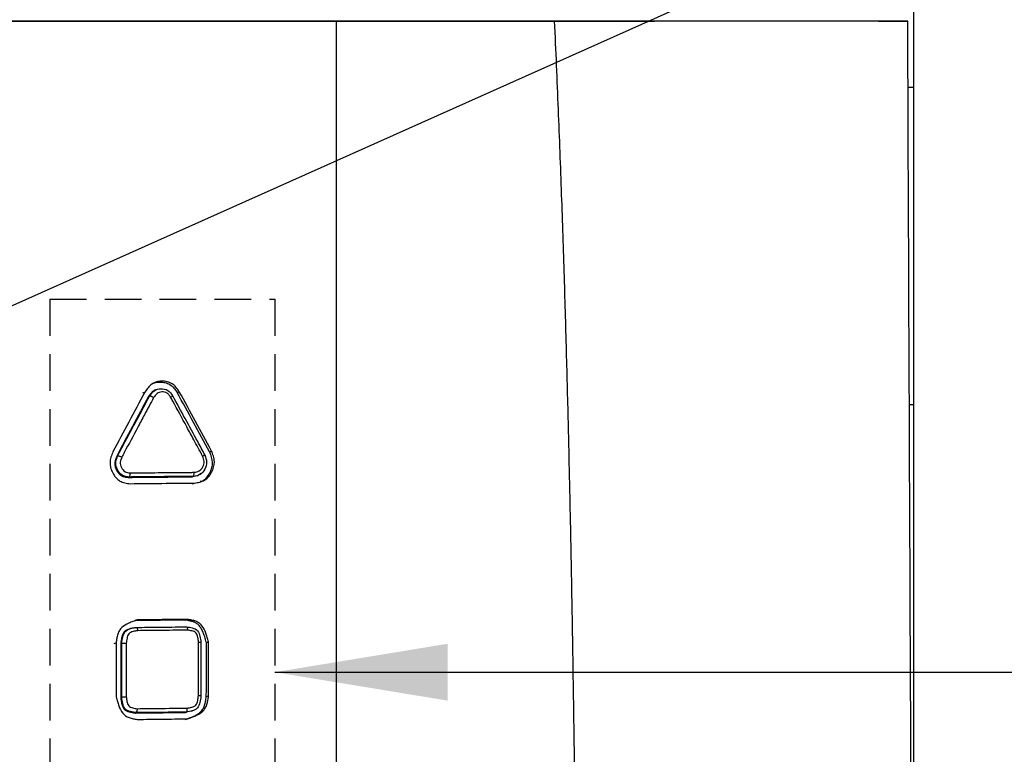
# Model space of a CAD drawing. Header units: millimetres. Extents: x 0 to 864, y 0 to 559.
# Tile 18 of 56: x 172 to 206, y 197 to 223. Entities that reach past the tile are written whole.
import ezdxf

# ---------------------------------------------------------------- set-up
doc = ezdxf.new("R2010")
doc.units = ezdxf.units.MM
doc.linetypes.add('HIDDEN', pattern=[1.905, 1.27, -0.635])
doc.layers.add('DIMENSIONS', color=140, linetype='Continuous', lineweight=25)
doc.layers.add('TEXT', color=140, linetype='Continuous', lineweight=25)
doc.layers.add('HIDDEN', color=102, linetype='HIDDEN')
doc.styles.add('SLDTEXTSTYLE0', font='TXT', dxfattribs={"width": 0.75})
doc.dimstyles.new('SLDDIMSTYLE2', dxfattribs={"dimtxt": 6, "dimasz": 6, "dimexe": 0, "dimexo": 0.0625, "dimgap": 1.5, "dimtad": 0, "dimtih": 1, "dimtoh": 1, "dimdec": 1, "dimrnd": 1e-09, "dimzin": 12, "dimdsep": 46, "dimtxsty": 'SLDTEXTSTYLE0', "dimsah": 1, "dimcen": 0.09, "dimadec": 0, "dimazin": 3, "dimtfac": 1, "dimtdec": 1, "dimtmove": 0, "dimatfit": 0, "dimfxl": 0, "dimfrac": 2, "dimtolj": 1, "dimtzin": 12, "dimarcsym": 0})
doc.dimstyles.new('SLDDIMSTYLE3', dxfattribs={"dimtxt": 0.18, "dimasz": 6, "dimexe": 0, "dimexo": 0.0625, "dimgap": 0, "dimtad": 0, "dimtih": 1, "dimtoh": 1, "dimdec": 0, "dimrnd": 1e-09, "dimzin": 0, "dimdsep": 46, "dimtxsty": 'Standard', "dimsah": 1, "dimcen": 0.09, "dimadec": 0, "dimazin": 0, "dimtfac": 6, "dimtdec": 0, "dimtofl": 0, "dimtmove": 0, "dimatfit": 3, "dimfxl": 0, "dimfrac": 2, "dimtolj": 1, "dimtzin": 0, "dimarcsym": 0})

# ---------------------------------------------------------------- blocks, each defined once
blk = doc.blocks.new('_D_5')
at = {"layer": 'DIMENSIONS'}
for p, q in [((201.561, 282.293), (201.561, 314.552)), ((202.64, 174.993), (202.64, 314.552)), ((218.519, 312.26), (216.691, 312.26)), ((216.691, 312.26), (216.691, 302.735)), ((234.036, 312.26), (235.864, 312.26)), ((235.864, 312.26), (235.864, 302.735)), ((201.561, 311.377), (190.023, 311.377)), ((202.64, 311.377), (213.647, 311.377)), ((216.691, 302.735), (218.519, 302.735)), ((235.864, 302.735), (234.036, 302.735))]:
    blk.add_line(p, q, dxfattribs=at)
for points in [[(201.561, 311.377), (195.561, 312.3), (195.561, 310.454)], [(202.64, 311.377), (208.64, 310.454), (208.64, 312.3)]]:
    blk.add_solid(points, dxfattribs=at)
at = {"layer": 'DIMENSIONS', "char_height": 6, "attachment_point": 1, "style": 'SLDTEXTSTYLE0'}
for s, insert in [('1.1', (220.736, 321.213)), ('0.04', (218.519, 310.469))]:
    blk.add_mtext(s, dxfattribs=dict(at, insert=insert))

msp = doc.modelspace()

# ---------------------------------------------------------------- linework, layer by layer
for p, q in [((150.32, 222.623), (193.641, 222.623)), ((202.64, 220.323), (202.437, 220.323)), ((202.64, 209.323), (202.64, 220.323)), ((175.899, 209.731), (175.968, 209.761)), ((176.098, 209.61), (176.133, 209.625)), ((202.485, 209.323), (202.64, 209.323)), ((178.204, 207.688), (178.278, 207.716)), ((174.989, 207.533), (175.023, 207.548)), ((175.389, 206.8), (175.423, 206.814)), ((177.612, 206.822), (177.648, 206.837)), ((177.373, 201.852), (177.446, 201.877)), ((175.634, 201.586), (175.669, 201.599)), ((174.899, 201.036), (174.967, 201.061)), ((175.13, 201.038), (175.164, 201.051)), ((175.129, 199.166), (175.164, 199.178)), ((178.099, 199.2), (178.175, 199.223)), ((175.633, 198.63), (175.669, 198.642)), ((177.371, 198.65), (177.408, 198.661)), ((177.577, 198.692), (177.615, 198.704))]:
    msp.add_line(p, q)
at = {"flags": 128}
for points in [[(177.09, 209.743), (177.126, 209.758), (177.162, 209.773)], [(177.796, 206.864), (177.815, 206.871), (177.833, 206.878)], [(177.612, 206.577), (177.649, 206.591), (177.685, 206.605)], [(175.633, 201.833), (175.668, 201.846), (175.703, 201.859)], [(178.101, 201.072), (178.139, 201.084), (178.177, 201.096)]]:
    msp.add_lwpolyline(points, dxfattribs=at)
for points, knots in [([(182.613, 222.622), (180.13, 222.622), (177.618, 222.622), (172.545, 222.622), (169.985, 222.622), (164.811, 222.622), (162.199, 222.622), (158.239, 222.622), (156.911, 222.622), (154.265, 222.622), (152.945, 222.622), (148.991, 222.622), (146.364, 222.622), (141.132, 222.622), (138.527, 222.622), (134.638, 222.623), (133.344, 222.623), (130.762, 222.623), (129.472, 222.623), (125.628, 222.623), (123.1, 222.623), (120.613, 222.623)], [0, 0, 0, 0, 0.125, 0.125, 0.25, 0.25, 0.375, 0.375, 0.4375, 0.4375, 0.5, 0.5, 0.625, 0.625, 0.75, 0.75, 0.8125, 0.8125, 0.875, 0.875, 1, 1, 1, 1]), ([(182.611, 180.673), (182.612, 181.359), (182.612, 182.728), (182.613, 184.776), (182.615, 186.835), (182.616, 189.465), (182.615, 193.029), (182.614, 197.924), (182.612, 203.687), (182.61, 209.031), (182.608, 212.96), (182.609, 215.38), (182.609, 217.21), (182.61, 219.026), (182.611, 220.83), (182.612, 222.026), (182.613, 222.622)], [0, 0, 0, 0, 0.048839, 0.097433, 0.145734, 0.195411, 0.284746, 0.399589, 0.544385, 0.696195, 0.782018, 0.82616, 0.87002, 0.913603, 0.956944, 1, 1, 1, 1]), ([(191.186, 173.723), (191.174, 174.108), (191.15, 174.892), (191.12, 176.091), (191.093, 177.333), (191.069, 178.619), (191.042, 180.439), (191.015, 182.968), (190.98, 187.158), (190.929, 192.522), (190.865, 197.484), (190.809, 201.118), (190.769, 203.44), (190.721, 205.87), (190.665, 208.405), (190.598, 211.045), (190.519, 213.791), (190.424, 216.642), (190.314, 219.599), (190.226, 221.602), (190.181, 222.623)], [0, 0, 0, 0, 0.023555, 0.048003, 0.073336, 0.099547, 0.12663, 0.184667, 0.254199, 0.382869, 0.512819, 0.55808, 0.605561, 0.655252, 0.70715, 0.761255, 0.817575, 0.876123, 0.936921, 1, 1, 1, 1]), ([(202.385, 222.622), (202.339, 222.622), (202.244, 222.622), (201.915, 222.622), (201.684, 222.622), (201.228, 222.622), (201.058, 222.622), (200.685, 222.622), (200.484, 222.622), (199.835, 222.622), (199.345, 222.622), (198.528, 222.622), (198.243, 222.622), (197.643, 222.622), (197.329, 222.622), (196.359, 222.622), (195.671, 222.622), (194.217, 222.622), (193.451, 222.622), (191.851, 222.622), (191.021, 222.622), (190.181, 222.622)], [0, 0, 0, 0, 0.125, 0.125, 0.25, 0.25, 0.3125, 0.3125, 0.375, 0.375, 0.5, 0.5, 0.5625, 0.5625, 0.625, 0.625, 0.75, 0.75, 0.875, 0.875, 1, 1, 1, 1]), ([(201.414, 222.623), (201.656, 222.623), (202.03, 222.623), (202.199, 222.623), (202.258, 222.623)], [0, 0, 0, 0, 0.6456091, 1, 1, 1, 1]), ([(202.258, 222.623), (202.336, 222.623), (202.38, 222.623), (202.426, 222.623), (202.427, 222.623), (202.427, 222.623)], [0, 0, 0, 0, 0.5, 0.5, 1, 1, 1, 1]), ([(202.64, 173.723), (202.604, 181.95), (202.569, 189.894), (202.499, 205.949), (202.464, 214.06), (202.427, 222.623)], [0, 0, 0, 0, 0.5, 0.5, 1, 1, 1, 1]), ([(177.162, 209.773), (177.125, 209.825), (177.052, 209.928), (176.915, 210.061), (176.738, 210.127), (176.553, 210.142), (176.37, 210.119), (176.202, 210.044), (176.073, 209.913), (176.004, 209.812), (175.968, 209.761)], [0, 0, 0, 0, 0.127324, 0.249287, 0.372342, 0.500376, 0.62773, 0.750522, 0.873039, 1, 1, 1, 1]), ([(176.245, 210.054), (176.263, 210.063), (176.336, 210.1), (176.484, 210.11), (176.667, 210.098), (176.904, 210.006), (177.016, 209.848), (177.09, 209.743)], [0, 0, 0, 0, 0.062166, 0.252745, 0.444335, 0.628499, 1, 1, 1, 1]), ([(175.968, 209.761), (175.783, 209.415), (175.413, 208.722), (175.042, 208.029), (174.857, 207.683)], [0, 0, 0, 0, 0.500542, 1, 1, 1, 1]), ([(176.361, 209.841), (176.342, 209.835), (176.306, 209.823), (176.239, 209.783), (176.168, 209.711), (176.122, 209.644), (176.098, 209.61)], [0, 0, 0, 0, 0.163895, 0.322227, 0.655011, 1, 1, 1, 1]), ([(176.133, 209.625), (176.18, 209.692), (176.227, 209.762), (176.358, 209.854), (176.44, 209.873), (176.604, 209.877), (176.687, 209.863), (176.829, 209.773), (176.879, 209.702), (176.928, 209.633)], [0, 0, 0, 0, 0.25, 0.25, 0.5, 0.5, 0.75, 0.75, 1, 1, 1, 1]), ([(176.861, 209.582), (176.843, 209.607), (176.824, 209.633), (176.785, 209.682), (176.763, 209.706), (176.685, 209.758), (176.62, 209.766), (176.498, 209.762), (176.436, 209.747), (176.342, 209.673), (176.307, 209.62), (176.272, 209.57)], [0, 0, 0, 0, 0.125, 0.125, 0.25, 0.25, 0.5, 0.5, 0.75, 0.75, 1, 1, 1, 1]), ([(178.278, 207.716), (178.093, 208.057), (177.722, 208.742), (177.349, 209.428), (177.162, 209.773)], [0, 0, 0, 0, 0.496347, 1, 1, 1, 1]), ([(176.098, 209.61), (175.913, 209.264), (175.544, 208.572), (175.174, 207.879), (174.989, 207.533)], [0, 0, 0, 0, 0.5004382, 1, 1, 1, 1]), ([(175.023, 207.548), (175.053, 207.603), (175.082, 207.658), (175.112, 207.714), (175.267, 208.005), (175.423, 208.295), (175.578, 208.586), (175.656, 208.731), (175.733, 208.876), (175.811, 209.022), (175.918, 209.223), (176.026, 209.424), (176.133, 209.625)], [0, 0, 0, 0, 0.000193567, 0.000193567, 0.000193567, 0.001210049, 0.001210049, 0.001210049, 0.001718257, 0.001718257, 0.001718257, 0.002422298, 0.002422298, 0.002422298, 0.002422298]), ([(176.272, 209.57), (176.166, 209.371), (176.059, 209.172), (175.953, 208.973), (175.875, 208.828), (175.798, 208.682), (175.72, 208.537), (175.565, 208.246), (175.409, 207.956), (175.254, 207.665), (175.225, 207.612), (175.197, 207.558), (175.168, 207.505)], [0, 0, 0, 0, 0.000696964, 0.000696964, 0.000696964, 0.001205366, 0.001205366, 0.001205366, 0.002222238, 0.002222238, 0.002222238, 0.002408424, 0.002408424, 0.002408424, 0.002408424]), ([(176.133, 209.625), (176.137, 209.627), (176.143, 209.627), (176.15, 209.626), (176.158, 209.625), (176.167, 209.623), (176.177, 209.619), (176.188, 209.616), (176.199, 209.611), (176.211, 209.605), (176.223, 209.599), (176.236, 209.593), (176.248, 209.585), (176.254, 209.582), (176.26, 209.578), (176.266, 209.574), (176.268, 209.573), (176.27, 209.571), (176.272, 209.57)], [0.0000000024, 0.0000000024, 0.0000000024, 0.0000000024, 0.0000425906, 0.0000425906, 0.0000425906, 0.0000851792, 0.0000851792, 0.0000851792, 0.0001277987, 0.0001277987, 0.0001277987, 0.0001704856, 0.0001704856, 0.0001704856, 0.0001920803, 0.0001920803, 0.0001920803, 0.0001986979, 0.0001986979, 0.0001986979, 0.0001986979]), ([(176.861, 209.582), (176.863, 209.583), (176.871, 209.588), (176.889, 209.6), (176.912, 209.616), (176.929, 209.628), (176.936, 209.635), (176.933, 209.634), (176.933, 209.634)], [0, 0, 0, 0, 0.038787, 0.174663, 0.436647, 0.698079, 0.959259, 1, 1, 1, 1]), ([(177.97, 207.54), (177.868, 207.729), (177.766, 207.918), (177.663, 208.107), (177.583, 208.256), (177.502, 208.405), (177.421, 208.553), (177.259, 208.851), (177.097, 209.149), (176.935, 209.446), (176.911, 209.491), (176.886, 209.537), (176.861, 209.582)], [0, 0, 0, 0, 0.000644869, 0.000644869, 0.000644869, 0.001153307, 0.001153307, 0.001153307, 0.002170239, 0.002170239, 0.002170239, 0.00232473, 0.00232473, 0.00232473, 0.00232473]), ([(178.049, 207.58), (177.966, 207.733), (177.595, 208.419), (177.222, 209.103), (176.933, 209.634)], [0, 0, 0, 0, 0.224618, 1, 1, 1, 1]), ([(174.857, 207.683), (174.834, 207.624), (174.788, 207.509), (174.747, 207.324), (174.773, 207.133), (174.847, 206.954), (174.952, 206.792), (175.096, 206.664), (175.274, 206.604), (175.396, 206.59), (175.458, 206.582)], [0, 0, 0, 0, 0.126921, 0.249487, 0.372243, 0.49954, 0.62767, 0.750783, 0.872674, 1, 1, 1, 1]), ([(177.685, 206.605), (177.747, 206.614), (177.868, 206.631), (178.103, 206.714), (178.299, 206.97), (178.402, 207.28), (178.349, 207.536), (178.302, 207.656), (178.278, 207.716)], [0, 0, 0, 0, 0.127594, 0.250317, 0.500073, 0.749637, 0.872486, 1, 1, 1, 1]), ([(178.204, 207.688), (178.252, 207.566), (178.322, 207.386), (178.287, 207.129), (178.211, 206.949), (178.105, 206.791), (177.995, 206.676), (177.911, 206.659), (177.884, 206.653)], [0, 0, 0, 0, 0.308322, 0.453015, 0.619619, 0.78651, 0.931073, 1, 1, 1, 1]), ([(174.989, 207.533), (174.974, 207.494), (174.944, 207.417), (174.908, 207.252), (174.972, 207.043), (175.108, 206.868), (175.267, 206.814), (175.348, 206.805), (175.389, 206.8)], [0, 0, 0, 0, 0.127591, 0.250836, 0.49992, 0.749815, 0.872176, 1, 1, 1, 1]), ([(175.423, 206.814), (175.342, 206.824), (175.258, 206.833), (175.113, 206.919), (175.059, 206.989), (174.98, 207.14), (174.954, 207.224), (174.961, 207.392), (174.993, 207.47), (175.023, 207.548)], [0, 0, 0, 0, 0.25, 0.25, 0.5, 0.5, 0.75, 0.75, 1, 1, 1, 1]), ([(175.023, 207.548), (175.027, 207.549), (175.033, 207.55), (175.04, 207.549), (175.048, 207.549), (175.058, 207.547), (175.068, 207.544), (175.079, 207.542), (175.091, 207.538), (175.104, 207.533), (175.116, 207.529), (175.13, 207.523), (175.143, 207.517), (175.149, 207.514), (175.156, 207.511), (175.162, 207.508), (175.164, 207.507), (175.166, 207.506), (175.168, 207.505)], [0, 0, 0, 0, 0.000042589, 0.000042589, 0.000042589, 0.000085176, 0.000085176, 0.000085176, 0.0001277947, 0.0001277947, 0.0001277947, 0.0001704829, 0.0001704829, 0.0001704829, 0.0001921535, 0.0001921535, 0.0001921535, 0.0001987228, 0.0001987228, 0.0001987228, 0.0001987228]), ([(175.168, 207.505), (175.145, 207.447), (175.121, 207.388), (175.108, 207.263), (175.128, 207.199), (175.187, 207.085), (175.225, 207.029), (175.308, 206.982), (175.338, 206.974), (175.399, 206.963), (175.43, 206.959), (175.46, 206.955)], [0, 0, 0, 0, 0.25, 0.25, 0.5, 0.5, 0.75, 0.75, 0.875, 0.875, 1, 1, 1, 1]), ([(178.043, 207.578), (178.074, 207.497), (178.107, 207.416), (178.112, 207.243), (178.084, 207.162), (178.005, 207.013), (177.953, 206.945), (177.813, 206.86), (177.729, 206.849), (177.648, 206.837)], [0, 0, 0, 0, 0.25, 0.25, 0.5, 0.5, 0.75, 0.75, 1, 1, 1, 1]), ([(177.671, 206.977), (177.733, 206.986), (177.798, 206.993), (177.907, 207.055), (177.945, 207.109), (178.005, 207.223), (178.028, 207.286), (178.021, 207.417), (177.994, 207.479), (177.97, 207.54)], [0, 0, 0, 0, 0.25, 0.25, 0.5, 0.5, 0.75, 0.75, 1, 1, 1, 1]), ([(177.97, 207.54), (177.972, 207.541), (177.98, 207.545), (178, 207.554), (178.025, 207.566), (178.043, 207.576), (178.051, 207.58), (178.049, 207.579), (178.049, 207.579)], [0, 0, 0, 0, 0.038995, 0.178483, 0.445846, 0.712712, 0.979341, 1, 1, 1, 1]), ([(175.46, 206.955), (175.662, 206.957), (175.864, 206.959), (176.065, 206.961), (176.228, 206.963), (176.391, 206.965), (176.554, 206.966), (176.879, 206.97), (177.204, 206.973), (177.529, 206.975), (177.576, 206.976), (177.624, 206.976), (177.671, 206.977)], [0, 0, 0, 0, 0.000629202, 0.000629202, 0.000629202, 0.001137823, 0.001137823, 0.001137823, 0.002155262, 0.002155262, 0.002155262, 0.002304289, 0.002304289, 0.002304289, 0.002304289]), ([(177.648, 206.837), (177.652, 206.838), (177.656, 206.842), (177.659, 206.848), (177.663, 206.854), (177.666, 206.863), (177.668, 206.873), (177.67, 206.883), (177.672, 206.895), (177.673, 206.907), (177.674, 206.92), (177.674, 206.934), (177.673, 206.948), (177.673, 206.956), (177.673, 206.963), (177.672, 206.971), (177.672, 206.973), (177.672, 206.975), (177.671, 206.977)], [0.0000000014, 0.0000000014, 0.0000000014, 0.0000000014, 0.0000425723, 0.0000425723, 0.0000425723, 0.000085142, 0.000085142, 0.000085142, 0.0001277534, 0.0001277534, 0.0001277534, 0.0001704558, 0.0001704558, 0.0001704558, 0.0001925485, 0.0001925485, 0.0001925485, 0.000198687, 0.000198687, 0.000198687, 0.000198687]), ([(175.389, 206.8), (175.756, 206.804), (176.498, 206.812), (177.237, 206.819), (177.612, 206.822)], [0, 0, 0, 0, 0.493735, 1, 1, 1, 1]), ([(175.423, 206.814), (175.427, 206.816), (175.431, 206.82), (175.435, 206.826), (175.439, 206.832), (175.442, 206.841), (175.445, 206.851), (175.448, 206.861), (175.451, 206.873), (175.454, 206.885), (175.456, 206.898), (175.458, 206.912), (175.459, 206.926), (175.459, 206.934), (175.46, 206.941), (175.46, 206.949), (175.46, 206.951), (175.46, 206.953), (175.46, 206.955)], [0, 0, 0, 0, 0.0000425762, 0.0000425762, 0.0000425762, 0.00008515, 0.00008515, 0.00008515, 0.0001277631, 0.0001277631, 0.0001277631, 0.0001704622, 0.0001704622, 0.0001704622, 0.0001924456, 0.0001924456, 0.0001924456, 0.0001986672, 0.0001986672, 0.0001986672, 0.0001986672]), ([(177.648, 206.837), (177.598, 206.836), (177.548, 206.836), (177.497, 206.835), (177.173, 206.832), (176.848, 206.829), (176.523, 206.826), (176.361, 206.824), (176.198, 206.823), (176.036, 206.821), (175.832, 206.819), (175.628, 206.817), (175.423, 206.814)], [0, 0, 0, 0, 0.000157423, 0.000157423, 0.000157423, 0.001173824, 0.001173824, 0.001173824, 0.001681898, 0.001681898, 0.001681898, 0.002318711, 0.002318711, 0.002318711, 0.002318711]), ([(177.907, 206.94), (177.887, 206.922), (177.808, 206.846), (177.696, 206.833), (177.612, 206.822)], [0, 0, 0, 0, 0.248478, 1, 1, 1, 1]), ([(175.458, 206.582), (175.826, 206.586), (176.569, 206.594), (177.31, 206.601), (177.685, 206.605)], [0, 0, 0, 0, 0.493897, 1, 1, 1, 1]), ([(175.703, 201.859), (175.653, 201.841), (175.555, 201.806), (175.37, 201.732), (175.2, 201.637), (175.077, 201.492), (175.022, 201.359), (174.989, 201.214), (174.974, 201.113), (174.967, 201.061)], [0, 0, 0, 0, 0.136009, 0.268527, 0.513418, 0.628307, 0.745831, 0.870437, 1, 1, 1, 1]), ([(177.446, 201.877), (177.154, 201.874), (176.574, 201.868), (175.991, 201.862), (175.703, 201.859)], [0, 0, 0, 0, 0.504632, 1, 1, 1, 1]), ([(178.101, 201.072), (178.091, 201.107), (178.083, 201.137), (178.071, 201.177), (178.068, 201.189), (178.063, 201.205), (178.061, 201.21), (178.059, 201.217), (178.059, 201.22), (178.058, 201.223), (178.057, 201.224), (178.057, 201.226), (178.056, 201.227), (178.047, 201.257), (178.039, 201.284), (178.026, 201.322), (178.022, 201.334), (178.016, 201.351), (178.014, 201.357), (178.01, 201.365), (178.009, 201.368), (178.007, 201.374), (178.007, 201.376), (177.985, 201.433), (177.964, 201.481), (177.93, 201.545), (177.918, 201.565), (177.9, 201.592), (177.894, 201.601), (177.885, 201.614), (177.882, 201.618), (177.876, 201.627), (177.873, 201.63), (177.84, 201.671), (177.807, 201.702), (177.757, 201.738), (177.739, 201.749), (177.709, 201.765), (177.699, 201.77), (177.683, 201.777), (177.677, 201.779), (177.666, 201.783), (177.66, 201.786), (177.636, 201.795), (177.615, 201.801), (177.581, 201.811), (177.569, 201.814), (177.55, 201.819), (177.544, 201.82), (177.535, 201.822), (177.531, 201.823), (177.526, 201.824), (177.525, 201.824), (177.522, 201.825), (177.519, 201.826), (177.487, 201.832), (177.438, 201.841), (177.373, 201.852)], [0, 0, 0, 0, 0.0625, 0.0625, 0.09375, 0.09375, 0.109375, 0.109375, 0.1171875, 0.1171875, 0.1210937, 0.1210937, 0.125, 0.125, 0.1875, 0.1875, 0.21875, 0.21875, 0.234375, 0.234375, 0.2421875, 0.2421875, 0.25, 0.25, 0.375, 0.375, 0.4375, 0.4375, 0.46875, 0.46875, 0.484375, 0.484375, 0.5, 0.5, 0.625, 0.625, 0.6875, 0.6875, 0.71875, 0.71875, 0.734375, 0.734375, 0.75, 0.75, 0.8125, 0.8125, 0.84375, 0.84375, 0.859375, 0.859375, 0.8671875, 0.8671875, 0.8710937, 0.8710937, 0.875, 0.875, 1, 1, 1, 1]), ([(178.177, 201.096), (178.162, 201.148), (178.133, 201.252), (178.07, 201.445), (177.986, 201.625), (177.852, 201.758), (177.728, 201.818), (177.591, 201.853), (177.495, 201.869), (177.446, 201.877)], [0, 0, 0, 0, 0.137955, 0.271924, 0.516569, 0.629779, 0.745718, 0.869939, 1, 1, 1, 1]), ([(175.634, 201.586), (175.597, 201.58), (175.525, 201.568), (175.392, 201.538), (175.235, 201.461), (175.172, 201.293), (175.145, 201.153), (175.135, 201.077), (175.13, 201.038)], [0, 0, 0, 0, 0.135578, 0.265456, 0.496211, 0.730895, 0.862752, 1, 1, 1, 1]), ([(175.164, 201.051), (175.174, 201.122), (175.183, 201.194), (175.217, 201.333), (175.241, 201.402), (175.334, 201.509), (175.4, 201.538), (175.532, 201.577), (175.601, 201.588), (175.669, 201.599)], [0, 0, 0, 0, 0.25, 0.25, 0.5, 0.5, 0.75, 0.75, 1, 1, 1, 1]), ([(175.669, 201.599), (175.795, 201.6), (175.92, 201.602), (176.046, 201.603), (176.208, 201.605), (176.371, 201.607), (176.533, 201.609), (176.695, 201.61), (176.858, 201.612), (177.02, 201.614), (177.15, 201.615), (177.28, 201.616), (177.411, 201.618)], [0, 0, 0, 0, 0.000392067, 0.000392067, 0.000392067, 0.000900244, 0.000900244, 0.000900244, 0.001408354, 0.001408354, 0.001408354, 0.001817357, 0.001817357, 0.001817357, 0.001817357]), ([(175.669, 201.599), (175.673, 201.6), (175.678, 201.599), (175.682, 201.596), (175.686, 201.593), (175.69, 201.587), (175.694, 201.579), (175.698, 201.572), (175.702, 201.562), (175.705, 201.551), (175.709, 201.539), (175.712, 201.527), (175.714, 201.513), (175.715, 201.506), (175.717, 201.499), (175.717, 201.491), (175.718, 201.489), (175.718, 201.487), (175.718, 201.485)], [0.000000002, 0.000000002, 0.000000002, 0.000000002, 0.0000425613, 0.0000425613, 0.0000425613, 0.0000851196, 0.0000851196, 0.0000851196, 0.0001277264, 0.0001277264, 0.0001277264, 0.0001704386, 0.0001704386, 0.0001704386, 0.0001927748, 0.0001927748, 0.0001927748, 0.0001987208, 0.0001987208, 0.0001987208, 0.0001987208]), ([(177.444, 201.504), (177.316, 201.502), (177.189, 201.501), (177.061, 201.5), (176.899, 201.498), (176.736, 201.496), (176.574, 201.495), (176.411, 201.493), (176.249, 201.491), (176.086, 201.489), (175.964, 201.488), (175.841, 201.487), (175.718, 201.485)], [0, 0, 0, 0, 0.00040015, 0.00040015, 0.00040015, 0.000908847, 0.000908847, 0.000908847, 0.001417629, 0.001417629, 0.001417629, 0.001801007, 0.001801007, 0.001801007, 0.001801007]), ([(177.411, 201.618), (177.415, 201.619), (177.419, 201.618), (177.423, 201.615), (177.427, 201.611), (177.43, 201.606), (177.433, 201.598), (177.436, 201.59), (177.438, 201.58), (177.44, 201.569), (177.442, 201.558), (177.443, 201.545), (177.444, 201.531), (177.444, 201.524), (177.444, 201.517), (177.444, 201.509), (177.444, 201.508), (177.444, 201.506), (177.444, 201.504)], [0.0000000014, 0.0000000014, 0.0000000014, 0.0000000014, 0.0000425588, 0.0000425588, 0.0000425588, 0.0000851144, 0.0000851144, 0.0000851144, 0.0001277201, 0.0001277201, 0.0001277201, 0.0001704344, 0.0001704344, 0.0001704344, 0.0001928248, 0.0001928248, 0.0001928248, 0.0001987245, 0.0001987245, 0.0001987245, 0.0001987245]), ([(177.411, 201.618), (177.478, 201.608), (177.546, 201.599), (177.679, 201.563), (177.746, 201.534), (177.838, 201.427), (177.862, 201.358), (177.894, 201.221), (177.903, 201.151), (177.913, 201.081)], [0, 0, 0, 0, 0.25, 0.25, 0.5, 0.5, 0.75, 0.75, 1, 1, 1, 1]), ([(177.829, 201.088), (177.821, 201.143), (177.814, 201.197), (177.797, 201.278), (177.791, 201.305), (177.773, 201.357), (177.762, 201.383), (177.728, 201.426), (177.703, 201.441), (177.654, 201.462), (177.628, 201.47), (177.55, 201.489), (177.497, 201.496), (177.444, 201.504)], [0, 0, 0, 0, 0.25, 0.25, 0.375, 0.375, 0.5, 0.5, 0.625, 0.625, 0.75, 0.75, 1, 1, 1, 1]), ([(175.718, 201.485), (175.664, 201.476), (175.609, 201.468), (175.529, 201.447), (175.503, 201.439), (175.453, 201.415), (175.428, 201.4), (175.375, 201.334), (175.36, 201.277), (175.336, 201.165), (175.329, 201.108), (175.321, 201.051)], [0, 0, 0, 0, 0.25, 0.25, 0.375, 0.375, 0.5, 0.5, 0.75, 0.75, 1, 1, 1, 1]), ([(175.164, 201.051), (175.168, 201.052), (175.174, 201.053), (175.182, 201.054), (175.191, 201.055), (175.201, 201.056), (175.212, 201.056), (175.224, 201.056), (175.237, 201.056), (175.251, 201.056), (175.264, 201.055), (175.279, 201.055), (175.293, 201.054), (175.3, 201.053), (175.308, 201.052), (175.315, 201.052), (175.317, 201.051), (175.319, 201.051), (175.321, 201.051)], [0, 0, 0, 0, 0.0000425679, 0.0000425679, 0.0000425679, 0.000085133, 0.000085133, 0.000085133, 0.0001277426, 0.0001277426, 0.0001277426, 0.0001704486, 0.0001704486, 0.0001704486, 0.0001927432, 0.0001927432, 0.0001927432, 0.0001988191, 0.0001988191, 0.0001988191, 0.0001988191]), ([(175.164, 199.178), (175.164, 199.322), (175.164, 199.466), (175.164, 199.61), (175.164, 199.778), (175.164, 199.947), (175.164, 200.115), (175.164, 200.284), (175.164, 200.452), (175.164, 200.621), (175.164, 200.764), (175.164, 200.907), (175.164, 201.051)], [0, 0, 0, 0, 0.000434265, 0.000434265, 0.000434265, 0.00094241, 0.00094241, 0.00094241, 0.00145055, 0.00145055, 0.00145055, 0.001882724, 0.001882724, 0.001882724, 0.001882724]), ([(175.321, 201.051), (175.321, 200.911), (175.321, 200.77), (175.321, 200.63), (175.321, 200.461), (175.321, 200.293), (175.321, 200.124), (175.321, 199.956), (175.321, 199.787), (175.321, 199.618), (175.321, 199.477), (175.321, 199.336), (175.321, 199.195)], [0, 0, 0, 0, 0.000423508, 0.000423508, 0.000423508, 0.000931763, 0.000931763, 0.000931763, 0.001440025, 0.001440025, 0.001440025, 0.001865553, 0.001865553, 0.001865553, 0.001865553]), ([(177.827, 199.233), (177.827, 199.374), (177.827, 199.515), (177.828, 199.656), (177.828, 199.824), (177.828, 199.993), (177.828, 200.162), (177.828, 200.33), (177.828, 200.499), (177.828, 200.668), (177.829, 200.808), (177.829, 200.948), (177.829, 201.088)], [0, 0, 0, 0, 0.000424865, 0.000424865, 0.000424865, 0.000933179, 0.000933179, 0.000933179, 0.001441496, 0.001441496, 0.001441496, 0.001864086, 0.001864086, 0.001864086, 0.001864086]), ([(177.829, 201.088), (177.831, 201.088), (177.84, 201.088), (177.861, 201.089), (177.89, 201.089), (177.911, 201.087), (177.92, 201.086), (177.918, 201.084), (177.918, 201.084)], [0, 0, 0, 0, 0.037328, 0.176904, 0.44124, 0.704989, 0.968424, 1, 1, 1, 1]), ([(177.916, 199.213), (177.916, 199.323), (177.917, 199.947), (177.918, 200.57), (177.918, 201.084)], [0, 0, 0, 0, 0.176292, 1, 1, 1, 1]), ([(174.967, 199.187), (174.982, 199.135), (175.012, 199.031), (175.076, 198.838), (175.16, 198.658), (175.295, 198.526), (175.42, 198.466), (175.558, 198.431), (175.654, 198.416), (175.703, 198.408)], [0, 0, 0, 0, 0.137958, 0.271928, 0.516569, 0.629775, 0.745713, 0.869936, 1, 1, 1, 1]), ([(175.129, 199.166), (175.135, 199.127), (175.145, 199.051), (175.171, 198.913), (175.234, 198.745), (175.393, 198.672), (175.524, 198.645), (175.597, 198.635), (175.633, 198.63)], [0, 0, 0, 0, 0.138795, 0.271527, 0.504063, 0.732357, 0.862979, 1, 1, 1, 1]), ([(175.164, 199.178), (175.168, 199.179), (175.174, 199.18), (175.182, 199.182), (175.19, 199.183), (175.201, 199.185), (175.212, 199.186), (175.224, 199.188), (175.237, 199.189), (175.251, 199.19), (175.264, 199.192), (175.279, 199.193), (175.293, 199.194), (175.3, 199.194), (175.308, 199.194), (175.315, 199.195), (175.317, 199.195), (175.319, 199.195), (175.321, 199.195)], [0.0000000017, 0.0000000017, 0.0000000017, 0.0000000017, 0.0000425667, 0.0000425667, 0.0000425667, 0.0000851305, 0.0000851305, 0.0000851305, 0.0001277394, 0.0001277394, 0.0001277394, 0.0001704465, 0.0001704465, 0.0001704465, 0.0001927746, 0.0001927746, 0.0001927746, 0.0001988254, 0.0001988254, 0.0001988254, 0.0001988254]), ([(175.669, 198.642), (175.601, 198.651), (175.533, 198.66), (175.399, 198.696), (175.332, 198.724), (175.239, 198.831), (175.215, 198.9), (175.183, 199.037), (175.173, 199.107), (175.164, 199.178)], [0, 0, 0, 0, 0.25, 0.25, 0.5, 0.5, 0.75, 0.75, 1, 1, 1, 1]), ([(175.321, 199.195), (175.328, 199.14), (175.336, 199.086), (175.353, 199.005), (175.359, 198.978), (175.377, 198.926), (175.389, 198.9), (175.423, 198.856), (175.447, 198.842), (175.497, 198.821), (175.523, 198.813), (175.602, 198.795), (175.655, 198.787), (175.708, 198.78)], [0, 0, 0, 0, 0.25, 0.25, 0.375, 0.375, 0.5, 0.5, 0.625, 0.625, 0.75, 0.75, 1, 1, 1, 1]), ([(177.369, 198.404), (177.401, 198.416), (177.43, 198.426), (177.467, 198.439), (177.478, 198.444), (177.494, 198.449), (177.499, 198.451), (177.506, 198.454), (177.508, 198.454), (177.511, 198.456), (177.512, 198.456), (177.514, 198.457), (177.515, 198.457), (177.543, 198.468), (177.569, 198.478), (177.604, 198.493), (177.615, 198.497), (177.632, 198.505), (177.637, 198.507), (177.645, 198.51), (177.648, 198.512), (177.653, 198.514), (177.655, 198.515), (177.708, 198.54), (177.753, 198.564), (177.813, 198.602), (177.832, 198.615), (177.858, 198.635), (177.866, 198.642), (177.878, 198.652), (177.882, 198.655), (177.89, 198.662), (177.893, 198.665), (177.914, 198.685), (177.93, 198.702), (177.958, 198.737), (177.971, 198.755), (177.993, 198.791), (178.004, 198.811), (178.018, 198.843), (178.022, 198.854), (178.029, 198.871), (178.031, 198.877), (178.035, 198.889), (178.037, 198.896), (178.046, 198.922), (178.052, 198.944), (178.061, 198.98), (178.063, 198.993), (178.068, 199.012), (178.069, 199.019), (178.071, 199.029), (178.072, 199.033), (178.073, 199.038), (178.073, 199.039), (178.074, 199.043), (178.074, 199.045), (178.08, 199.08), (178.089, 199.131), (178.099, 199.2)], [0, 0, 0, 0, 0.0625, 0.0625, 0.09375, 0.09375, 0.109375, 0.109375, 0.1171875, 0.1171875, 0.1210937, 0.1210937, 0.125, 0.125, 0.1875, 0.1875, 0.21875, 0.21875, 0.234375, 0.234375, 0.2421875, 0.2421875, 0.25, 0.25, 0.375, 0.375, 0.4375, 0.4375, 0.46875, 0.46875, 0.484375, 0.484375, 0.5, 0.5, 0.5625, 0.5625, 0.625, 0.625, 0.6875, 0.6875, 0.71875, 0.71875, 0.734375, 0.734375, 0.75, 0.75, 0.8125, 0.8125, 0.84375, 0.84375, 0.859375, 0.859375, 0.8671875, 0.8671875, 0.8710937, 0.8710937, 0.875, 0.875, 1, 1, 1, 1]), ([(177.91, 199.209), (177.901, 199.137), (177.891, 199.066), (177.858, 198.926), (177.834, 198.858), (177.741, 198.751), (177.675, 198.722), (177.544, 198.683), (177.477, 198.672), (177.408, 198.661)], [0, 0, 0, 0, 0.25, 0.25, 0.5, 0.5, 0.75, 0.75, 1, 1, 1, 1]), ([(177.432, 198.799), (177.486, 198.808), (177.541, 198.817), (177.62, 198.837), (177.646, 198.846), (177.696, 198.869), (177.72, 198.884), (177.773, 198.95), (177.788, 199.007), (177.812, 199.119), (177.819, 199.176), (177.827, 199.233)], [0, 0, 0, 0, 0.25, 0.25, 0.375, 0.375, 0.5, 0.5, 0.75, 0.75, 1, 1, 1, 1]), ([(177.444, 198.427), (177.493, 198.444), (177.591, 198.479), (177.774, 198.553), (177.943, 198.648), (178.065, 198.793), (178.12, 198.925), (178.153, 199.071), (178.168, 199.172), (178.175, 199.223)], [0, 0, 0, 0, 0.136, 0.268511, 0.513408, 0.628307, 0.745837, 0.870442, 1, 1, 1, 1]), ([(177.916, 199.213), (177.916, 199.213), (177.918, 199.215), (177.909, 199.219), (177.888, 199.224), (177.86, 199.229), (177.838, 199.232), (177.829, 199.233), (177.827, 199.233)], [0, 0, 0, 0, 0.026442, 0.291299, 0.556353, 0.822121, 0.962312, 1, 1, 1, 1]), ([(175.669, 198.642), (175.673, 198.643), (175.677, 198.647), (175.681, 198.653), (175.685, 198.659), (175.688, 198.667), (175.692, 198.677), (175.695, 198.686), (175.698, 198.698), (175.701, 198.711), (175.703, 198.724), (175.705, 198.737), (175.707, 198.752), (175.707, 198.759), (175.708, 198.767), (175.708, 198.774), (175.708, 198.776), (175.708, 198.778), (175.708, 198.78)], [0.0000000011, 0.0000000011, 0.0000000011, 0.0000000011, 0.000042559, 0.000042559, 0.000042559, 0.0000851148, 0.0000851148, 0.0000851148, 0.0001277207, 0.0001277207, 0.0001277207, 0.0001704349, 0.0001704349, 0.0001704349, 0.0001928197, 0.0001928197, 0.0001928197, 0.0001987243, 0.0001987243, 0.0001987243, 0.0001987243]), ([(175.708, 198.78), (175.831, 198.781), (175.954, 198.783), (176.077, 198.784), (176.239, 198.786), (176.402, 198.788), (176.564, 198.79), (176.726, 198.792), (176.888, 198.793), (177.051, 198.795), (177.178, 198.797), (177.305, 198.798), (177.432, 198.799)], [0, 0, 0, 0, 0.000383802, 0.000383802, 0.000383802, 0.00089258, 0.00089258, 0.00089258, 0.00140139, 0.00140139, 0.00140139, 0.001800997, 0.001800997, 0.001800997, 0.001800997]), ([(177.408, 198.661), (177.412, 198.663), (177.416, 198.666), (177.42, 198.672), (177.423, 198.678), (177.426, 198.686), (177.429, 198.696), (177.431, 198.706), (177.433, 198.718), (177.434, 198.73), (177.435, 198.743), (177.435, 198.757), (177.434, 198.771), (177.434, 198.778), (177.434, 198.786), (177.433, 198.793), (177.433, 198.795), (177.433, 198.797), (177.432, 198.799)], [0.0000000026, 0.0000000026, 0.0000000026, 0.0000000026, 0.0000425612, 0.0000425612, 0.0000425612, 0.0000851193, 0.0000851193, 0.0000851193, 0.0001277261, 0.0001277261, 0.0001277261, 0.0001704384, 0.0001704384, 0.0001704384, 0.0001927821, 0.0001927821, 0.0001927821, 0.0001987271, 0.0001987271, 0.0001987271, 0.0001987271]), ([(175.633, 198.63), (175.921, 198.633), (176.501, 198.64), (177.079, 198.647), (177.371, 198.65)], [0, 0, 0, 0, 0.495635, 1, 1, 1, 1]), ([(177.408, 198.661), (177.278, 198.66), (177.148, 198.659), (177.018, 198.657), (176.856, 198.655), (176.694, 198.654), (176.532, 198.652), (176.37, 198.65), (176.208, 198.648), (176.045, 198.646), (175.92, 198.645), (175.794, 198.643), (175.669, 198.642)], [0, 0, 0, 0, 0.000408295, 0.000408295, 0.000408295, 0.000916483, 0.000916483, 0.000916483, 0.001424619, 0.001424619, 0.001424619, 0.001817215, 0.001817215, 0.001817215, 0.001817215]), ([(175.703, 198.408), (175.991, 198.411), (176.573, 198.418), (177.152, 198.424), (177.444, 198.427)], [0, 0, 0, 0, 0.495696, 1, 1, 1, 1])]:
    msp.add_open_spline(points, degree=3, knots=knots)
for points in [[(190.181, 222.622), (187.728, 222.622), (185.202, 222.622), (182.613, 222.622)], [(202.424, 222.622), (202.419, 222.622), (202.409, 222.622), (202.385, 222.622)], [(202.427, 222.622), (202.427, 222.622), (202.426, 222.622), (202.424, 222.622)], [(178.204, 207.688), (177.839, 208.363), (177.468, 209.048), (177.09, 209.743)], [(177.373, 201.852), (176.783, 201.846), (176.203, 201.84), (175.633, 201.833)], [(174.967, 201.061), (174.967, 200.438), (174.967, 199.814), (174.967, 199.187)], [(175.13, 201.038), (175.13, 200.415), (175.13, 199.791), (175.129, 199.166)], [(178.099, 199.2), (178.1, 199.826), (178.1, 200.45), (178.101, 201.072)], [(178.175, 199.223), (178.176, 199.849), (178.176, 200.473), (178.177, 201.096)]]:
    msp.add_open_spline(points, degree=3)
at = {"layer": 'DIMENSIONS'}
msp.add_line((160.085, 207.72), (224.137, 236.351), dxfattribs=at)
at = {"layer": 'HIDDEN'}
for p, q in [((172.67, 212.981), (180.472, 212.981)), ((172.67, 212.981), (172.67, 187.726)), ((180.472, 212.981), (180.472, 187.726))]:
    msp.add_line(p, q, dxfattribs=at)

# ---------------------------------------------------------------- dimensions: what is measured, and where the dimension line sits
at = {"layer": 'DIMENSIONS'}
dim = msp.add_linear_dim(base=(201.561, 311.377), p1=(202.64, 173.723), p2=(201.561, 281.023), angle=0, dimstyle='SLDDIMSTYLE2', dxfattribs=at)
dim.commit()
dim.dimension.update_dxf_attribs({"geometry": '_D_5', "text_midpoint": (226.278, 311.377), "dimtype": 160})

# ---------------------------------------------------------------- leaders
at = {"layer": 'TEXT'}
msp.add_leader([(180.472, 200.046), (223.539, 200.042)], dimstyle='SLDDIMSTYLE3', dxfattribs=at)

doc.saveas('drawing.dxf')
